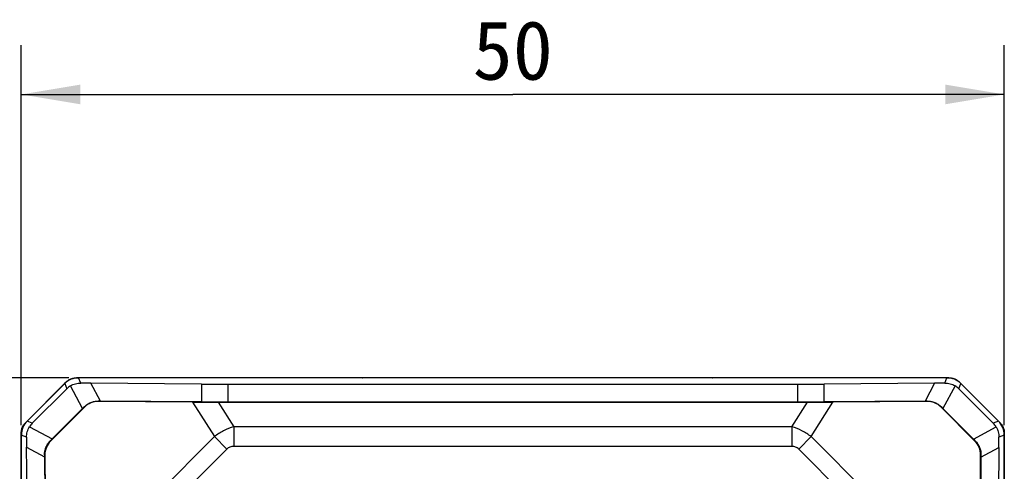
# Model space of a CAD drawing. Header units: millimetres. Extents: x 60 to 392, y 72 to 261.
# Tile 6 of 9: x 85 to 136, y 238 to 261. Entities that reach past the tile are written whole.
import ezdxf
from ezdxf.enums import TextEntityAlignment as Align

# ---------------------------------------------------------------- set-up
doc = ezdxf.new("R2010")
doc.units = ezdxf.units.MM
doc.header["$LTSCALE"] = 23.1
doc.layers.get('0').update_dxf_attribs({"linetype": 'CONTINUOUS'})
for name, color, linetype in [('00_COMPONENTS', 7, 'CONTINUOUS'), ('05_ALL_CURVES', 7, 'CONTINUOUS'), ('20_ALL_FEATURES', 7, 'CONTINUOUS'), ('51__DRAFT_DIMS', 7, 'CONTINUOUS')]:
    doc.layers.add(name, color=color, linetype=linetype)
doc.styles.get("Standard").update_dxf_attribs({"font": 'simfang.ttf'})
doc.dimstyles.new('DIMSTYLE_1', dxfattribs={"dimtxt": 3, "dimasz": 3, "dimexe": 2.5, "dimexo": 0.5, "dimgap": 0.75, "dimtad": 1, "dimdec": 1, "dimdsep": 46, "dimtxsty": 'STANDARD', "dimblk": '_FILLED', "dimblk1": '_FILLED', "dimblk2": '_FILLED', "dimcen": 0.09, "dimclrt": 3, "dimazin": 2, "dimtp": 0.3, "dimtm": 0.3, "dimtfac": 1, "dimtdec": 1, "dimtofl": 0, "dimtmove": 0, "dimatfit": 3, "dimldrblk": '_FILLED', "dimfxl": 1, "dimtolj": 1, "dimarcsym": 0})

# ---------------------------------------------------------------- blocks, each defined once
blk = doc.blocks.new('_FILLED')
at = {"color": 0, "linetype": 'ByBlock'}
blk.add_solid([(0, 0), (-1, 0.167), (-1, -0.167)], dxfattribs=at)
blk = doc.blocks.new('*D1')
at = {"layer": '51__DRAFT_DIMS', "color": 4}
for p, q in [((85.567, 240.423), (85.567, 259.752)), ((135.56, 240.423), (135.56, 259.752)), ((85.567, 257.252), (110.563, 257.252)), ((135.56, 257.252), (110.563, 257.252))]:
    blk.add_line(p, q, dxfattribs=at)
at = {"layer": '51__DRAFT_DIMS', "color": 4, "xscale": 3, "yscale": 3, "zscale": 3, "rotation": 180}
blk.add_blockref('_FILLED', (85.567, 257.252), dxfattribs=at)
at = {"layer": '51__DRAFT_DIMS', "color": 4, "xscale": 3, "yscale": 3, "zscale": 3}
blk.add_blockref('_FILLED', (135.56, 257.252), dxfattribs=at)
at = {"layer": '51__DRAFT_DIMS', "color": 3}
blk.add_text('50', height=3, dxfattribs=at).set_placement((110.563, 258.002), align=Align.CENTER)
blk = doc.blocks.new('*D2')
at = {"layer": '51__DRAFT_DIMS', "color": 4}
for p, q in [((87.979, 242.835), (61.628, 242.835)), ((64.128, 242.835), (64.128, 217.839)), ((64.128, 192.843), (64.128, 217.839)), ((87.979, 192.843), (61.628, 192.843))]:
    blk.add_line(p, q, dxfattribs=at)
at = {"layer": '51__DRAFT_DIMS', "color": 4, "xscale": 3, "yscale": 3, "zscale": 3}
for p, rotation in [((64.128, 242.835), 90), ((64.128, 192.843), 270)]:
    blk.add_blockref('_FILLED', p, dxfattribs=dict(at, rotation=rotation))
at = {"layer": '51__DRAFT_DIMS', "color": 3}
blk.add_text('50', height=3, rotation=90, dxfattribs=at).set_placement((63.378, 205.705), align=Align.CENTER)

msp = doc.modelspace()

# ---------------------------------------------------------------- linework, layer by layer
at = {"layer": '00_COMPONENTS', "color": 7}
for p, q in [((85.86, 240.63), (87.772, 242.542)), ((132.648, 242.835), (88.479, 242.835)), ((94.723, 242.512), (89.106, 242.565)), ((96.066, 242.506), (125.061, 242.506)), ((132.021, 242.565), (126.404, 242.512)), ((133.355, 242.542), (135.267, 240.63)), ((87.882, 242.278), (86.124, 240.521)), ((133.245, 242.278), (135.003, 240.521)), ((94.277, 241.605), (89.49, 241.635)), ((94.723, 241.621), (89.597, 241.653)), ((95.576, 241.601), (125.551, 241.601)), ((96.066, 241.617), (125.061, 241.617)), ((131.53, 241.653), (126.404, 241.621)), ((131.637, 241.635), (126.85, 241.605)), ((88.782, 241.345), (87.057, 239.62)), ((88.685, 241.274), (87.137, 239.726)), ((134.07, 239.62), (132.345, 241.345)), ((133.999, 239.718), (132.442, 241.274)), ((85.567, 195.755), (85.567, 239.923)), ((135.56, 239.923), (135.56, 195.755)), ((85.89, 233.688), (85.838, 239.309)), ((86.767, 238.912), (86.797, 234.126)), ((134.33, 234.126), (134.36, 238.912)), ((135.289, 239.296), (135.237, 233.68)), ((86.749, 238.818), (86.781, 233.688)), ((134.378, 238.806), (134.346, 233.68))]:
    msp.add_line(p, q, dxfattribs=at)
at = {"layer": '00_COMPONENTS', "color": 4}
for p, q in [((87.772, 242.542), (87.882, 242.278)), ((88.685, 241.274), (88.066, 242.424)), ((88.589, 242.569), (88.479, 242.835)), ((89.597, 241.653), (89.106, 242.565)), ((94.723, 242.512), (94.723, 241.621)), ((96.066, 242.506), (96.066, 241.617)), ((125.061, 241.617), (125.061, 242.506)), ((126.404, 241.621), (126.404, 242.512)), ((132.021, 242.565), (131.53, 241.653)), ((133.061, 242.424), (132.442, 241.274)), ((132.538, 242.569), (132.648, 242.835)), ((133.245, 242.278), (133.355, 242.542)), ((89.482, 241.654), (89.49, 241.635)), ((94.277, 241.605), (95.387, 239.843)), ((95.576, 241.601), (96.368, 240.344)), ((124.759, 240.344), (125.551, 241.601)), ((125.74, 239.843), (126.85, 241.605)), ((131.637, 241.635), (131.644, 241.654)), ((88.774, 241.364), (88.782, 241.345)), ((132.345, 241.345), (132.353, 241.364)), ((86.124, 240.521), (85.86, 240.63)), ((135.267, 240.63), (135.003, 240.521)), ((85.834, 239.813), (85.567, 239.923)), ((85.985, 240.346), (87.137, 239.726)), ((124.759, 240.344), (96.368, 240.344)), ((96.368, 240.344), (96.368, 239.344)), ((124.759, 240.344), (124.759, 239.344)), ((133.999, 239.718), (135.148, 240.336)), ((135.56, 239.923), (135.293, 239.813)), ((87.057, 239.62), (87.039, 239.628)), ((95.387, 239.843), (88.56, 233.015)), ((95.387, 239.843), (96.021, 239.209)), ((125.74, 239.843), (125.106, 239.209)), ((132.567, 233.015), (125.74, 239.843)), ((134.088, 239.628), (134.07, 239.62)), ((85.838, 239.309), (86.749, 238.818)), ((86.767, 238.912), (86.749, 238.92)), ((96.021, 239.209), (89.193, 232.382)), ((124.759, 239.344), (96.368, 239.344)), ((131.934, 232.382), (125.106, 239.209)), ((134.378, 238.92), (134.36, 238.912)), ((134.378, 238.806), (135.289, 239.296))]:
    msp.add_line(p, q, dxfattribs=at)
at = {"layer": '00_COMPONENTS', "color": 7}
for centre, major_axis, ratio, start_param, end_param in [((88.479, 241.835), (-0.383, 0.924), 0.999599, -0.392557, 0.392557), ((88.591, 241.566), (-0.546, 0.844), 0.994632, -0.025333, 0.210037), ((87.817, 242.466), (4.548, -0.011), 0.023447, 1.283348, 1.400084), ((96.066, 242.611), (4, 0), 0.026186, -1.913174, -1.570796), ((125.061, 242.611), (4, 0), 0.026186, -1.570796, -1.228419), ((133.31, 242.466), (4.548, 0.011), 0.023447, 1.741508, 1.858244), ((132.648, 241.835), (0.383, 0.924), 0.999599, -0.392557, 0.392557), ((132.536, 241.566), (0.546, 0.844), 0.994632, -0.210037, 0.025334), ((89.493, 240.629), (-0.557, 0.842), 0.990376, -0.586349, 0.198923), ((88.289, 241.587), (4.546, -0.007), 0.015617, 1.279094, 1.305214), ((94.592, 241.662), (3.556, -0.017), 0.016506, -1.659607, -1.290521), ((96.066, 241.687), (4, 0), 0.017455, -1.913174, -1.570796), ((125.061, 241.687), (4, 0), 0.017455, -1.570796, -1.228419), ((126.535, 241.662), (3.556, 0.017), 0.016506, -1.851072, -1.481986), ((132.838, 241.587), (4.546, 0.007), 0.015617, 1.836379, 1.862499), ((131.634, 240.629), (0.557, 0.842), 0.990376, -0.198923, 0.586349), ((88.572, 241.061), (2.951, 2.957), 0.016997, 1.485255, 1.515702), ((132.555, 241.061), (-2.951, 2.957), 0.016997, -1.515702, -1.485255), ((86.568, 239.923), (0.924, -0.383), 0.999599, 2.749036, 3.53415), ((86.836, 239.812), (0.844, -0.546), 0.994632, 2.931555, 3.155767), ((134.291, 239.812), (0.844, 0.546), 0.994632, -0.025334, 0.210037), ((134.559, 239.923), (0.924, 0.383), 0.999599, -0.392557, 0.392557), ((85.937, 240.598), (-0.011, 4.548), 0.023447, -4.538846, -4.424941), ((87.773, 238.909), (0.842, -0.557), 0.990376, 2.942669, 3.727941), ((87.35, 239.838), (2.957, 2.951), 0.016997, 1.625891, 1.659131), ((133.786, 239.83), (2.957, -2.951), 0.016997, 1.485255, 1.515702), ((133.353, 238.909), (0.842, 0.557), 0.990376, -0.586349, 0.198923), ((135.19, 240.586), (0.011, 4.548), 0.023447, -1.858244, -1.741508), ((86.815, 240.126), (-0.007, 4.546), 0.015617, -4.443915, -4.420686), ((134.312, 240.113), (0.007, 4.546), 0.015617, -1.862499, -1.836379)]:
    msp.add_ellipse(centre, major_axis=major_axis, ratio=ratio, start_param=start_param, end_param=end_param, dxfattribs=at)
for points, knots in [([(87.786, 242.56), (87.808, 242.583), (87.854, 242.627), (87.925, 242.688), (88.003, 242.744), (88.087, 242.787), (88.178, 242.816), (88.303, 242.836), (88.398, 242.838), (88.461, 242.838)], [0, 0, 0, 0, 0.12502, 0.250046, 0.375057, 0.500051, 0.625044, 0.750056, 1, 1, 1, 1]), ([(88.066, 242.424), (88.145, 242.472), (88.315, 242.545), (88.499, 242.569), (88.589, 242.569)], [0, 0, 0, 0, 0.503764, 1, 1, 1, 1]), ([(132.538, 242.569), (132.628, 242.569), (132.812, 242.545), (132.982, 242.472), (133.061, 242.424)], [0, 0, 0, 0, 0.496236, 1, 1, 1, 1]), ([(132.666, 242.838), (132.729, 242.838), (132.824, 242.836), (132.949, 242.816), (133.04, 242.787), (133.124, 242.744), (133.202, 242.688), (133.273, 242.627), (133.319, 242.583), (133.341, 242.56)], [0, 0, 0, 0, 0.249944, 0.374956, 0.499949, 0.624943, 0.749954, 0.87498, 1, 1, 1, 1]), ([(88.774, 241.364), (88.822, 241.411), (88.925, 241.495), (89.101, 241.587), (89.289, 241.642), (89.419, 241.654), (89.482, 241.654)], [0, 0, 0, 0, 0.254805, 0.507101, 0.755568, 1, 1, 1, 1]), ([(131.644, 241.654), (131.708, 241.654), (131.838, 241.642), (132.026, 241.587), (132.202, 241.495), (132.305, 241.411), (132.353, 241.364)], [0, 0, 0, 0, 0.244432, 0.492899, 0.745195, 1, 1, 1, 1]), ([(85.563, 239.925), (85.563, 239.957), (85.564, 240.022), (85.57, 240.12), (85.585, 240.216), (85.613, 240.31), (85.657, 240.398), (85.714, 240.477), (85.778, 240.551), (85.823, 240.598), (85.846, 240.621)], [0, 0, 0, 0, 0.125012, 0.250024, 0.375025, 0.500002, 0.624978, 0.749974, 0.874989, 1, 1, 1, 1]), ([(135.281, 240.621), (135.304, 240.598), (135.349, 240.551), (135.413, 240.477), (135.47, 240.398), (135.514, 240.31), (135.542, 240.216), (135.557, 240.12), (135.563, 240.022), (135.563, 239.957), (135.563, 239.925)], [0, 0, 0, 0, 0.125011, 0.250026, 0.375022, 0.499998, 0.624975, 0.749976, 0.874988, 1, 1, 1, 1]), ([(85.834, 239.813), (85.833, 239.905), (85.858, 240.093), (85.935, 240.266), (85.985, 240.346)], [0, 0, 0, 0, 0.496139, 1, 1, 1, 1]), ([(135.148, 240.336), (135.196, 240.258), (135.27, 240.087), (135.294, 239.904), (135.293, 239.813)], [0, 0, 0, 0, 0.503764, 1, 1, 1, 1]), ([(86.749, 238.92), (86.748, 238.984), (86.76, 239.113), (86.815, 239.301), (86.907, 239.477), (86.992, 239.581), (87.039, 239.628)], [0, 0, 0, 0, 0.244367, 0.492799, 0.745113, 1, 1, 1, 1]), ([(134.088, 239.628), (134.135, 239.581), (134.22, 239.477), (134.312, 239.301), (134.367, 239.113), (134.379, 238.984), (134.378, 238.92)], [0, 0, 0, 0, 0.254805, 0.507101, 0.755568, 1, 1, 1, 1])]:
    msp.add_open_spline(points, degree=3, knots=knots, dxfattribs=at)
at = {"layer": '00_COMPONENTS', "color": 4}
for points, knots in [([(96.368, 240.344), (96.191, 240.293), (95.932, 240.191), (95.611, 240.008), (95.46, 239.9), (95.387, 239.843)], [0, 0, 0, 0, 0.498342, 0.749201, 1, 1, 1, 1]), ([(125.74, 239.843), (125.667, 239.9), (125.516, 240.008), (125.195, 240.191), (124.936, 240.293), (124.759, 240.344)], [0, 0, 0, 0, 0.250799, 0.501658, 1, 1, 1, 1]), ([(96.368, 239.344), (96.336, 239.344), (96.272, 239.339), (96.179, 239.315), (96.093, 239.272), (96.043, 239.232), (96.021, 239.209)], [0, 0, 0, 0, 0.250111, 0.500125, 0.750065, 1, 1, 1, 1]), ([(125.106, 239.209), (125.084, 239.232), (125.034, 239.272), (124.948, 239.315), (124.855, 239.339), (124.791, 239.344), (124.759, 239.344)], [0, 0, 0, 0, 0.249935, 0.499875, 0.749889, 1, 1, 1, 1])]:
    msp.add_open_spline(points, degree=3, knots=knots, dxfattribs=at)
at = {"layer": '05_ALL_CURVES', "color": 4}
for p, q in [((87.771, 242.546), (85.856, 240.632)), ((132.649, 242.839), (88.478, 242.839)), ((91.029, 242.835), (91.033, 242.839)), ((93.999, 242.835), (94.003, 242.839)), ((96.969, 242.835), (96.973, 242.839)), ((99.939, 242.835), (99.943, 242.839)), ((102.909, 242.835), (102.913, 242.839)), ((105.879, 242.835), (105.883, 242.839)), ((108.848, 242.835), (108.852, 242.839)), ((111.818, 242.835), (111.822, 242.839)), ((114.788, 242.835), (114.792, 242.839)), ((117.758, 242.835), (117.762, 242.839)), ((120.728, 242.835), (120.732, 242.839)), ((123.698, 242.835), (123.702, 242.839)), ((126.668, 242.835), (126.672, 242.839)), ((129.637, 242.835), (129.641, 242.839)), ((132.607, 242.835), (132.611, 242.839)), ((135.271, 240.632), (133.356, 242.546)), ((134.319, 241.577), (134.322, 241.58)), ((85.563, 239.925), (85.563, 195.753)), ((135.563, 195.753), (135.563, 239.925)), ((135.56, 239.847), (135.563, 239.851))]:
    msp.add_line(p, q, dxfattribs=at)
for centre, start, end in [((88.478, 241.839), 90, 135), ((132.649, 241.839), 45, 90), ((86.563, 239.925), 135, 180), ((134.563, 239.925), 0, 45)]:
    msp.add_arc(centre, 1, start, end, dxfattribs=at)
at = {"layer": '20_ALL_FEATURES', "color": 7}
for p, q in [((87.771, 242.546), (85.856, 240.632)), ((132.649, 242.839), (88.478, 242.839)), ((135.271, 240.632), (133.356, 242.546)), ((85.563, 239.925), (85.563, 195.753)), ((135.563, 195.753), (135.563, 239.925))]:
    msp.add_line(p, q, dxfattribs=at)
for centre, start, end in [((88.478, 241.839), 90, 135), ((132.649, 241.839), 45, 90), ((86.563, 239.925), 135, 180), ((134.563, 239.925), 0, 45)]:
    msp.add_arc(centre, 1, start, end, dxfattribs=at)

# ---------------------------------------------------------------- dimensions: what is measured, and where the dimension line sits
at = {"layer": '51__DRAFT_DIMS', "color": 4}
for base, p1, p2, angle, picture, middle in [((85.567, 257.252), (135.56, 239.923), (85.567, 239.923), 180, '*D1', (110.555, 257.252)), ((64.128, 242.835), (88.479, 192.843), (88.479, 242.835), 90, '*D2', (64.128, 205.696))]:
    dim = msp.add_linear_dim(base=base, p1=p1, p2=p2, angle=angle, dimstyle='DIMSTYLE_1', dxfattribs=at)
    dim.commit()
    dim.dimension.update_dxf_attribs({"geometry": picture, "text_midpoint": middle, "dimtype": 160})

doc.saveas('drawing.dxf')
